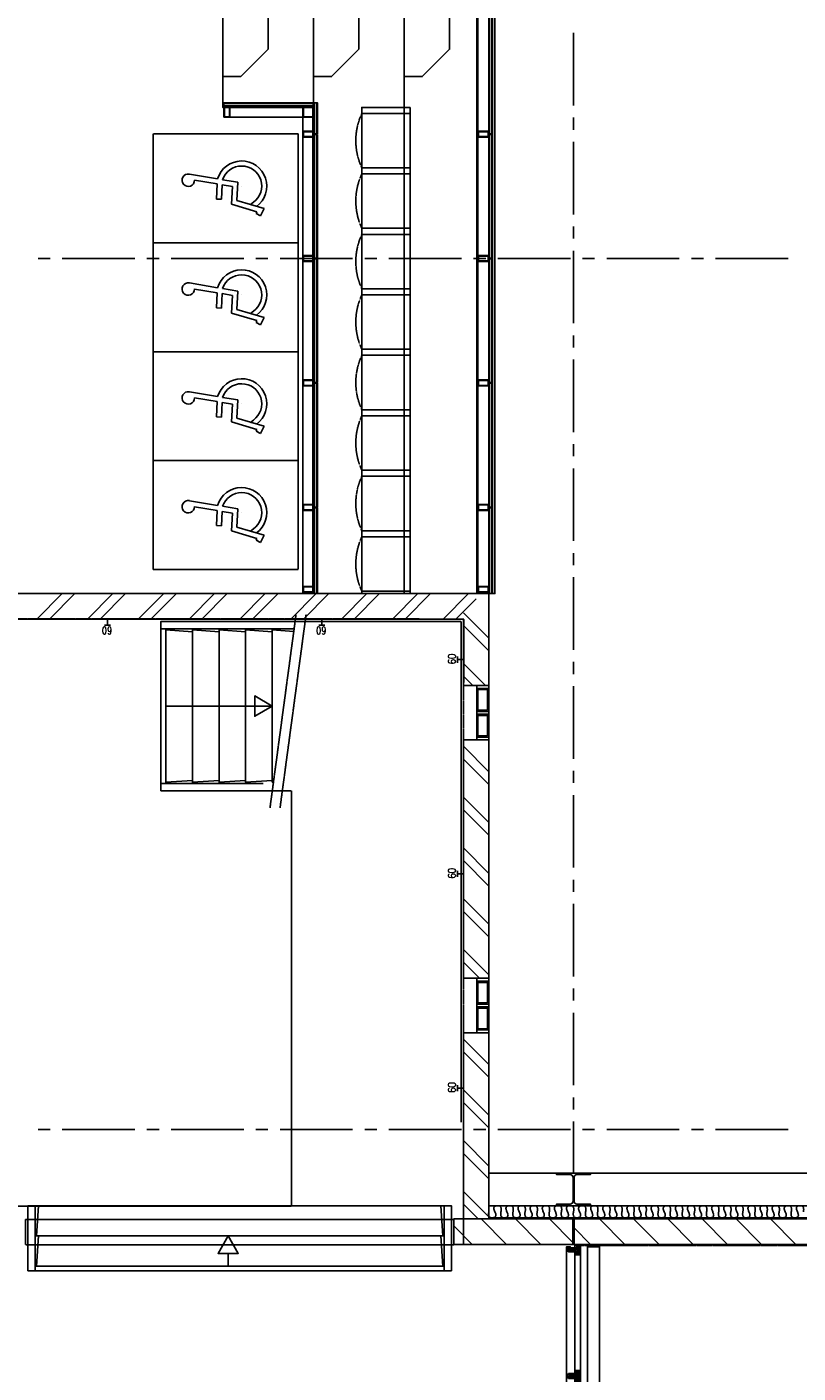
# Model space of a CAD drawing. Extents: x -66955 to 52345, y -20450 to 69550.
# Tile 44 of 132: x -53048 to -46674, y 10571 to 21700. Entities that reach past the tile are written whole.
import ezdxf
from ezdxf.enums import TextEntityAlignment as Align

# ---------------------------------------------------------------- set-up
doc = ezdxf.new("R2010")
doc.units = 0
doc.header["$MEASUREMENT"] = 0
doc.linetypes.add('DASHED', pattern=[0.75, 0.5, -0.25])
doc.linetypes.add('HIDDEN', pattern=[0.375, 0.25, -0.125])
for name, color, linetype in [('STRAMIEN--E7-', 7, 'CONTINUOUS'), ('VERD1$--32-', 7, 'CONTINUOUS'), ('VERD1$--33-', 7, 'CONTINUOUS'), ('VERD1$--E5-', 7, 'CONTINUOUS'), ('VERD1--21-', 7, 'CONTINUOUS'), ('VERD1--22-', 7, 'CONTINUOUS'), ('VERD1--23-', 7, 'CONTINUOUS'), ('VERD1--24-', 7, 'CONTINUOUS'), ('VERD1--28-', 7, 'CONTINUOUS'), ('VERD1--32-', 7, 'CONTINUOUS'), ('VERD1--34-', 7, 'CONTINUOUS'), ('VERD1--62-', 7, 'CONTINUOUS'), ('VERD1--81-', 7, 'CONTINUOUS'), ('VERD1--82-', 7, 'CONTINUOUS'), ('VERD1--E5-', 7, 'CONTINUOUS')]:
    doc.layers.add(name, color=color, linetype=linetype)
doc.styles.add('ROMANS', font='ROMANS', dxfattribs={"height": 0.2})
doc.styles.add('txt', font='TXT', dxfattribs={"height": 0.2})

# ---------------------------------------------------------------- blocks, each defined once
blk = doc.blocks.new('*O237')
at = {"layer": 'VERD1$--32-', "color": 7, "linetype": 'CONTINUOUS'}
for p, q in [((-27.85, 1068), (-57, 1038.85)), ((-41.99, 1068), (-57, 1052.99)), ((-56.14, 1068), (-57, 1067.14)), ((-57, 1054.72), (-28.28, 1026)), ((-57, 1040.58), (-48.42, 1032)), ((-57, 1032), (-57, -1032)), ((-56.14, 1068), (-14.14, 1026)), ((-22.71, 1059), (-49.71, 1032)), ((-41.99, 1068), (0.01, 1026)), ((-8.57, 1059), (-41, 1026.57)), ((-27.85, 1068), (-27, 1067.15)), ((5.57, 1059), (-27.43, 1026)), ((-18.85, 1059), (39.15, 1001)), ((19.72, 1059), (-13.28, 1026)), ((-4.71, 1059), (53.29, 1001)), ((42.86, 1068), (0.86, 1026)), ((9.43, 1059), (57, 1011.43)), ((57, 1068), (10, 1021)), ((57, 1053.86), (10, 1006.86)), ((10, 1016.01), (25.01, 1001)), ((10, 1001.86), (10.86, 1001)), ((57, 1039.72), (18.28, 1001)), ((23.57, 1059), (57, 1025.57)), ((28.72, 1068), (27, 1066.28)), ((28.72, 1068), (57, 1039.72)), ((57, 1025.57), (32.43, 1001)), ((42.86, 1068), (57, 1053.86)), ((57, 1011.43), (46.57, 1001)), ((10, -1001), (10, 1001)), ((57, 1001), (57, -1001)), ((-57, -3.44), (-33.56, 20)), ((-57, 10.71), (-53.71, 14)), ((-24.57, -20), (-57, 12.43)), ((-53.42, -14), (-19.42, 20)), ((-10.43, -20), (-44.43, 14)), ((-41, -15.72), (-5.28, 20)), ((3.72, -20), (-36.28, 20)), ((-31.14, -20), (8.86, 20)), ((42.86, -45), (-22.14, 20)), ((-16.99, -20), (48.01, 45)), ((57, -45), (-8, 20)), ((-2.85, -20), (57, 39.85)), ((57, -30.86), (6.14, 20)), ((10, 21.14), (33.86, 45)), ((10, 35.28), (19.72, 45)), ((57, -2.57), (10, 44.43)), ((57, -16.72), (10, 30.28)), ((10, -21.29), (57, 25.71)), ((10, -35.43), (57, 11.57)), ((57, 11.57), (23.57, 45)), ((57, 25.71), (37.71, 45)), ((57, 39.85), (51.85, 45)), ((-44.71, -14), (-57, -1.71)), ((-38.71, -20), (-41, -17.71)), ((28.72, -45), (10, -26.28)), ((14.57, -45), (10, -40.43)), ((14.57, -45), (57, -2.57)), ((28.72, -45), (57, -16.72)), ((42.86, -45), (57, -30.86)), ((-18.85, -1059), (39.15, -1001)), ((-4.71, -1059), (53.29, -1001)), ((10, -1016.01), (25.01, -1001)), ((10, -1001.86), (10.86, -1001)), ((57, -1039.72), (18.28, -1001)), ((57, -1025.57), (32.43, -1001)), ((57, -1011.43), (46.57, -1001)), ((-57, -1054.72), (-28.28, -1026)), ((-57, -1040.58), (-48.42, -1032)), ((-27.85, -1068), (-57, -1038.85)), ((-41.99, -1068), (-57, -1052.99)), ((-56.14, -1068), (-57, -1067.14)), ((-56.14, -1068), (-14.14, -1026)), ((-22.71, -1059), (-49.71, -1032)), ((-41.99, -1068), (0.01, -1026)), ((-8.57, -1059), (-41, -1026.57)), ((-27.85, -1068), (-27, -1067.15)), ((5.57, -1059), (-27.43, -1026)), ((19.72, -1059), (-13.28, -1026)), ((42.86, -1068), (0.86, -1026)), ((9.43, -1059), (57, -1011.43)), ((57, -1053.86), (10, -1006.86)), ((57, -1068), (10, -1021)), ((23.57, -1059), (57, -1025.57)), ((28.72, -1068), (27, -1066.28)), ((28.72, -1068), (57, -1039.72)), ((42.86, -1068), (57, -1053.86))]:
    blk.add_line(p, q, dxfattribs=at)
for points in [[(57, 1068), (57, 1001), (10, 1001), (10, 1026), (-41, 1026), (-41, 1032), (-57, 1032), (-57, 1068), (-27, 1068), (-27, 1059), (27, 1059), (27, 1068)], [(57, 1068), (57, 1001), (10, 1001), (10, 1026), (-41, 1026), (-41, 1032), (-57, 1032), (-57, 1068), (-27, 1068), (-27, 1059), (27, 1059), (27, 1068)], [(57, -45), (57, 45), (10, 45), (10, 20), (-41, 20), (-41, 14), (-57, 14), (-57, -14), (-41, -14), (-41, -20), (10, -20), (10, -45)], [(57, -1068), (57, -1001), (10, -1001), (10, -1026), (-41, -1026), (-41, -1032), (-57, -1032), (-57, -1068), (-27, -1068), (-27, -1059), (27, -1059), (27, -1068)], [(57, -1068), (57, -1001), (10, -1001), (10, -1026), (-41, -1026), (-41, -1032), (-57, -1032), (-57, -1068), (-27, -1068), (-27, -1059), (27, -1059), (27, -1068)]]:
    blk.add_lwpolyline(points, close=True, dxfattribs=at)
for p in [(57, 1068), (57, -45), (57, -1068)]:
    blk.add_point(p, dxfattribs=at)
at = {"layer": 'VERD1$--32-', "color": 7, "linetype": 'CONTINUOUS', "style": 'txt'}
for p in [(24.98, 1045), (24.98, -1035)]:
    blk.add_text('67x114', height=10, rotation=180, dxfattribs=at).set_placement(p)
blk = doc.blocks.new('BI$RF')
at = {"layer": 'VERD1$--32-', "color": 7, "linetype": 'CONTINUOUS'}
blk.add_blockref('*O237', (57, 1068), dxfattribs=at)
blk = doc.blocks.new('*O266')
at = {"layer": 'VERD1--24-', "color": 7, "linetype": 'CONTINUOUS'}
for points in [[(-787.5, 550.01), (-562.5, 325.01), (-562.5, -325.01), (-787.5, -550.01), (-937.5, -550), (-937.5, 550)], [(-37.5, 550.01), (187.5, 325.01), (187.5, -325.01), (-37.5, -550.01), (-187.5, -550), (-187.5, 550)], [(712.5, 550.01), (937.5, 325.01), (937.5, -325.01), (712.5, -550.01), (562.5, -550), (562.5, 550)]]:
    blk.add_lwpolyline(points, close=True, dxfattribs=at)
blk = doc.blocks.new('B28HE')
at = {"layer": 'VERD1--28-', "color": 5, "linetype": 'CONTINUOUS'}
for p, q in [((-4, -98), (-4, 98)), ((4, -98), (4, 98))]:
    blk.add_line(p, q, dxfattribs=at)
for points in [[(-28, 122), (-140, 122), (-140, 135), (140, 135), (140, 122), (28, 122)], [(-28, -122), (-140, -122), (-140, -135), (140, -135), (140, -122), (28, -122)]]:
    blk.add_lwpolyline(points, dxfattribs=at)
for centre, start, end in [((-28, 98), 0, 90), ((28, 98), 90, 180), ((-28, -98), 270, 360), ((28, -98), 180, 270)]:
    blk.add_arc(centre, 24, start, end, dxfattribs=at)
blk = doc.blocks.new('*O270')
at = {"layer": 'VERD1--24-', "color": 7, "linetype": 'CONTINUOUS'}
blk.add_line((0, -19.5), (0, -125), dxfattribs=at)
blk.add_lwpolyline([(0, 125), (83.42, -19.5), (-83.42, -19.5)], close=True, dxfattribs=at)
blk = doc.blocks.new('STOEL2')
at = {"layer": 'VERD1--82-', "color": 7, "linetype": 'HIDDEN'}
blk.add_lwpolyline([(0, 0), (0, 400), (-47.76, 419.56), (-97.2, 434.39), (-147.83, 444.36), (-199.2, 449.37), (-250.81, 449.37), (-302.18, 444.36), (-352.81, 434.39), (-402.24, 419.56), (-450, 400), (-450, 50), (-450, 0), (0, 0)], close=True, dxfattribs=at)
blk.add_lwpolyline([(-450, 0), (0, 0), (0, 400)], dxfattribs=at)
blk = doc.blocks.new('*O322')
at = {"layer": 'VERD1--62-', "color": 7, "linetype": 'CONTINUOUS'}
for p, q in [((-289, 118), (-57, 79)), ((-247, 68), (-61, 37)), ((-61, 37), (-66, -88)), ((-20, 30), (-24, -90)), ((-20, 30), (67, 15)), ((-16, 72), (111, 51)), ((67, 15), (58, -131)), ((111, 51), (102, -100)), ((142, 19), (142, 19)), ((-66, -88), (-24, -90)), ((102, -100), (329, -167)), ((58, -131), (268, -193)), ((240, -115), (215, -134)), ((268, -193), (261, -208)), ((261, -208), (298, -227)), ((329, -167), (298, -227))]:
    blk.add_line(p, q, dxfattribs=at)
at = {"layer": 'VERD1--62-', "color": 7, "linetype": 'CONTINUOUS', "extrusion": (0, 0, -1)}
for centre, radius, start, end in [((-142, 19), 208, 16.7668, 233.803), ((299, 68), 51.5, 179.0655, 99.513), ((-142, 19), 166, 18.5777, 233.8021)]:
    blk.add_arc(centre, radius, start, end, dxfattribs=at)
blk = doc.blocks.new('*O323')
at = {"layer": 'VERD1--62-', "color": 7, "linetype": 'CONTINUOUS'}
for p, q in [((-289, 118), (-57, 79)), ((-247, 68), (-61, 37)), ((-61, 37), (-66, -88)), ((-20, 30), (-24, -90)), ((-20, 30), (67, 15)), ((-16, 72), (111, 51)), ((67, 15), (58, -131)), ((111, 51), (102, -100)), ((142, 19), (142, 19)), ((-66, -88), (-24, -90)), ((102, -100), (329, -167)), ((58, -131), (268, -193)), ((240, -115), (215, -134)), ((268, -193), (261, -208)), ((261, -208), (298, -227)), ((329, -167), (298, -227))]:
    blk.add_line(p, q, dxfattribs=at)
at = {"layer": 'VERD1--62-', "color": 7, "linetype": 'CONTINUOUS', "extrusion": (0, 0, -1)}
for centre, radius, start, end in [((-142, 19), 208, 16.7668, 233.803), ((299, 68), 51.5, 179.0655, 99.513), ((-142, 19), 166, 18.5777, 233.8021)]:
    blk.add_arc(centre, radius, start, end, dxfattribs=at)
blk = doc.blocks.new('*O324')
at = {"layer": 'VERD1--62-', "color": 7, "linetype": 'CONTINUOUS'}
for p, q in [((-289, 118), (-57, 79)), ((-247, 68), (-61, 37)), ((-61, 37), (-66, -88)), ((-20, 30), (-24, -90)), ((-20, 30), (67, 15)), ((-16, 72), (111, 51)), ((67, 15), (58, -131)), ((111, 51), (102, -100)), ((142, 19), (142, 19)), ((-66, -88), (-24, -90)), ((102, -100), (329, -167)), ((58, -131), (268, -193)), ((240, -115), (215, -134)), ((268, -193), (261, -208)), ((261, -208), (298, -227)), ((329, -167), (298, -227))]:
    blk.add_line(p, q, dxfattribs=at)
at = {"layer": 'VERD1--62-', "color": 7, "linetype": 'CONTINUOUS', "extrusion": (0, 0, -1)}
for centre, radius, start, end in [((-142, 19), 208, 16.7668, 233.803), ((299, 68), 51.5, 179.0655, 99.513), ((-142, 19), 166, 18.5777, 233.8021)]:
    blk.add_arc(centre, radius, start, end, dxfattribs=at)
blk = doc.blocks.new('*O325')
at = {"layer": 'VERD1--62-', "color": 7, "linetype": 'CONTINUOUS'}
for p, q in [((-289, 118), (-57, 79)), ((-247, 68), (-61, 37)), ((-61, 37), (-66, -88)), ((-20, 30), (-24, -90)), ((-20, 30), (67, 15)), ((-16, 72), (111, 51)), ((67, 15), (58, -131)), ((111, 51), (102, -100)), ((142, 19), (142, 19)), ((-66, -88), (-24, -90)), ((102, -100), (329, -167)), ((58, -131), (268, -193)), ((240, -115), (215, -134)), ((268, -193), (261, -208)), ((261, -208), (298, -227)), ((329, -167), (298, -227))]:
    blk.add_line(p, q, dxfattribs=at)
at = {"layer": 'VERD1--62-', "color": 7, "linetype": 'CONTINUOUS', "extrusion": (0, 0, -1)}
for centre, radius, start, end in [((-142, 19), 208, 16.7668, 233.803), ((299, 68), 51.5, 179.0655, 99.513), ((-142, 19), 166, 18.5777, 233.8021)]:
    blk.add_arc(centre, radius, start, end, dxfattribs=at)
blk = doc.blocks.new('*O340')
at = {"layer": 'VERD1--32-', "color": 7, "linetype": 'CONTINUOUS'}
for points in [[(50, -225), (50, 225), (-50, 225), (-50, -225)], [(50, 11), (50, 201), (-50, 201), (-50, 11)], [(40, 21), (40, 191), (-40, 191), (-40, 21)], [(50, -202), (50, -12), (-50, -12), (-50, -202)], [(40, -192), (40, -22), (-40, -22), (-40, -192)]]:
    blk.add_lwpolyline(points, close=True, dxfattribs=at)
blk = doc.blocks.new('*O341')
at = {"layer": 'VERD1--32-', "color": 7, "linetype": 'CONTINUOUS'}
for points in [[(50, -225), (50, 225), (-50, 225), (-50, -225)], [(50, 11), (50, 201), (-50, 201), (-50, 11)], [(40, 21), (40, 191), (-40, 191), (-40, 21)], [(50, -202), (50, -12), (-50, -12), (-50, -202)], [(40, -192), (40, -22), (-40, -22), (-40, -192)]]:
    blk.add_lwpolyline(points, close=True, dxfattribs=at)
blk = doc.blocks.new('*O536')
at = {"layer": 'VERD1--34-', "color": 7, "linetype": 'CONTINUOUS'}
for points in [[(-45, 25), (-45, -25), (45, -25), (45, 25)], [(-40, 20), (-40, -20), (40, -20), (40, 20)]]:
    blk.add_lwpolyline(points, close=True, dxfattribs=at)
blk = doc.blocks.new('*O537')
at = {"layer": 'VERD1--34-', "color": 7, "linetype": 'CONTINUOUS'}
for points in [[(-45, 25), (-45, -25), (45, -25), (45, 25)], [(-40, 20), (-40, -20), (40, -20), (40, 20)]]:
    blk.add_lwpolyline(points, close=True, dxfattribs=at)
blk = doc.blocks.new('*O535')
at = {"layer": 'VERD1--34-', "color": 7, "linetype": 'CONTINUOUS'}
for points in [[(30, -511.28), (30, 511.29), (60, 511.29), (60, -511.28)], [(33, -511.28), (33, 511.29), (57, 511.29), (57, -511.28)], [(35, -511.28), (35, 511.29), (55, 511.29), (55, -511.28)]]:
    blk.add_lwpolyline(points, close=True, dxfattribs=at)
for name, p in [('*O536', (-15, 514.29)), ('*O537', (-15, -514.28))]:
    blk.add_blockref(name, p, dxfattribs=at)
blk = doc.blocks.new('*O539')
at = {"layer": 'VERD1--34-', "color": 7, "linetype": 'CONTINUOUS'}
for points in [[(-45, 25), (-45, -25), (45, -25), (45, 25)], [(-40, 20), (-40, -20), (40, -20), (40, 20)]]:
    blk.add_lwpolyline(points, close=True, dxfattribs=at)
blk = doc.blocks.new('*O540')
at = {"layer": 'VERD1--34-', "color": 7, "linetype": 'CONTINUOUS'}
for points in [[(-45, 25), (-45, -25), (45, -25), (45, 25)], [(-40, 20), (-40, -20), (40, -20), (40, 20)]]:
    blk.add_lwpolyline(points, close=True, dxfattribs=at)
blk = doc.blocks.new('*O538')
at = {"layer": 'VERD1--34-', "color": 7, "linetype": 'CONTINUOUS'}
for points in [[(30, -511.28), (30, 511.29), (60, 511.29), (60, -511.28)], [(33, -511.28), (33, 511.29), (57, 511.29), (57, -511.28)], [(35, -511.28), (35, 511.29), (55, 511.29), (55, -511.28)]]:
    blk.add_lwpolyline(points, close=True, dxfattribs=at)
for name, p in [('*O539', (-15, 514.29)), ('*O540', (-15, -514.28))]:
    blk.add_blockref(name, p, dxfattribs=at)
blk = doc.blocks.new('*O542')
at = {"layer": 'VERD1--34-', "color": 7, "linetype": 'CONTINUOUS'}
for points in [[(-45, 25), (-45, -25), (45, -25), (45, 25)], [(-40, 20), (-40, -20), (40, -20), (40, 20)]]:
    blk.add_lwpolyline(points, close=True, dxfattribs=at)
blk = doc.blocks.new('*O543')
at = {"layer": 'VERD1--34-', "color": 7, "linetype": 'CONTINUOUS'}
for points in [[(-45, 25), (-45, -25), (45, -25), (45, 25)], [(-40, 20), (-40, -20), (40, -20), (40, 20)]]:
    blk.add_lwpolyline(points, close=True, dxfattribs=at)
blk = doc.blocks.new('*O541')
at = {"layer": 'VERD1--34-', "color": 7, "linetype": 'CONTINUOUS'}
for points in [[(30, -511.28), (30, 511.29), (60, 511.29), (60, -511.28)], [(33, -511.28), (33, 511.29), (57, 511.29), (57, -511.28)], [(35, -511.28), (35, 511.29), (55, 511.29), (55, -511.28)]]:
    blk.add_lwpolyline(points, close=True, dxfattribs=at)
for name, p in [('*O542', (-15, 514.29)), ('*O543', (-15, -514.28))]:
    blk.add_blockref(name, p, dxfattribs=at)
blk = doc.blocks.new('*O545')
at = {"layer": 'VERD1--34-', "color": 7, "linetype": 'CONTINUOUS'}
for points in [[(-45, 25), (-45, -25), (45, -25), (45, 25)], [(-40, 20), (-40, -20), (40, -20), (40, 20)]]:
    blk.add_lwpolyline(points, close=True, dxfattribs=at)
blk = doc.blocks.new('*O546')
at = {"layer": 'VERD1--34-', "color": 7, "linetype": 'CONTINUOUS'}
for points in [[(-45, 25), (-45, -25), (45, -25), (45, 25)], [(-40, 20), (-40, -20), (40, -20), (40, 20)]]:
    blk.add_lwpolyline(points, close=True, dxfattribs=at)
blk = doc.blocks.new('*O544')
at = {"layer": 'VERD1--34-', "color": 7, "linetype": 'CONTINUOUS'}
for points in [[(30, -511.28), (30, 511.29), (60, 511.29), (60, -511.28)], [(33, -511.28), (33, 511.29), (57, 511.29), (57, -511.28)], [(35, -511.28), (35, 511.29), (55, 511.29), (55, -511.28)]]:
    blk.add_lwpolyline(points, close=True, dxfattribs=at)
for name, p in [('*O545', (-15, 514.29)), ('*O546', (-15, -514.28))]:
    blk.add_blockref(name, p, dxfattribs=at)
blk = doc.blocks.new('*O548')
at = {"layer": 'VERD1--34-', "color": 7, "linetype": 'CONTINUOUS'}
for points in [[(-45, 25), (-45, -25), (45, -25), (45, 25)], [(-40, 20), (-40, -20), (40, -20), (40, 20)]]:
    blk.add_lwpolyline(points, close=True, dxfattribs=at)
blk = doc.blocks.new('*O549')
at = {"layer": 'VERD1--34-', "color": 7, "linetype": 'CONTINUOUS'}
for points in [[(-45, 25), (-45, -25), (45, -25), (45, 25)], [(-40, 20), (-40, -20), (40, -20), (40, 20)]]:
    blk.add_lwpolyline(points, close=True, dxfattribs=at)
blk = doc.blocks.new('*O547')
at = {"layer": 'VERD1--34-', "color": 7, "linetype": 'CONTINUOUS'}
for points in [[(30, -549.28), (30, 160.58), (60, 160.58), (60, -549.28)], [(33, -549.28), (33, 160.58), (57, 160.58), (57, -549.28)], [(35, -549.28), (35, 160.58), (55, 160.58), (55, -549.28)]]:
    blk.add_lwpolyline(points, close=True, dxfattribs=at)
for name, p in [('*O548', (-15, 163.58)), ('*O549', (-15, -514.28))]:
    blk.add_blockref(name, p, dxfattribs=at)
blk = doc.blocks.new('*O592')
at = {"layer": 'VERD1--34-', "color": 7, "linetype": 'CONTINUOUS'}
for points in [[(-45, 25), (-45, -25), (45, -25), (45, 25)], [(-40, 20), (-40, -20), (40, -20), (40, 20)]]:
    blk.add_lwpolyline(points, close=True, dxfattribs=at)
blk = doc.blocks.new('*O593')
at = {"layer": 'VERD1--34-', "color": 7, "linetype": 'CONTINUOUS'}
for points in [[(-45, 25), (-45, -25), (45, -25), (45, 25)], [(-40, 20), (-40, -20), (40, -20), (40, 20)]]:
    blk.add_lwpolyline(points, close=True, dxfattribs=at)
blk = doc.blocks.new('*O591')
at = {"layer": 'VERD1--34-', "color": 7, "linetype": 'CONTINUOUS'}
for points in [[(30, -511.28), (30, 511.29), (60, 511.29), (60, -511.28)], [(33, -511.28), (33, 511.29), (57, 511.29), (57, -511.28)], [(35, -511.28), (35, 511.29), (55, 511.29), (55, -511.28)]]:
    blk.add_lwpolyline(points, close=True, dxfattribs=at)
for name, p in [('*O592', (-15, 514.29)), ('*O593', (-15, -514.28))]:
    blk.add_blockref(name, p, dxfattribs=at)
blk = doc.blocks.new('*O595')
at = {"layer": 'VERD1--34-', "color": 7, "linetype": 'CONTINUOUS'}
for points in [[(-45, 25), (-45, -25), (45, -25), (45, 25)], [(-40, 20), (-40, -20), (40, -20), (40, 20)]]:
    blk.add_lwpolyline(points, close=True, dxfattribs=at)
blk = doc.blocks.new('*O596')
at = {"layer": 'VERD1--34-', "color": 7, "linetype": 'CONTINUOUS'}
for points in [[(-45, 25), (-45, -25), (45, -25), (45, 25)], [(-40, 20), (-40, -20), (40, -20), (40, 20)]]:
    blk.add_lwpolyline(points, close=True, dxfattribs=at)
blk = doc.blocks.new('*O594')
at = {"layer": 'VERD1--34-', "color": 7, "linetype": 'CONTINUOUS'}
for points in [[(30, -549.28), (30, 160.58), (60, 160.58), (60, -549.28)], [(33, -549.28), (33, 160.58), (57, 160.58), (57, -549.28)], [(35, -549.28), (35, 160.58), (55, 160.58), (55, -549.28)]]:
    blk.add_lwpolyline(points, close=True, dxfattribs=at)
for name, p in [('*O595', (-15, 163.58)), ('*O596', (-15, -514.28))]:
    blk.add_blockref(name, p, dxfattribs=at)
blk = doc.blocks.new('*O598')
at = {"layer": 'VERD1--34-', "color": 7, "linetype": 'CONTINUOUS'}
for points in [[(-45, 25), (-45, -25), (45, -25), (45, 25)], [(-40, 20), (-40, -20), (40, -20), (40, 20)]]:
    blk.add_lwpolyline(points, close=True, dxfattribs=at)
blk = doc.blocks.new('*O599')
at = {"layer": 'VERD1--34-', "color": 7, "linetype": 'CONTINUOUS'}
for points in [[(-45, 25), (-45, -25), (45, -25), (45, 25)], [(-40, 20), (-40, -20), (40, -20), (40, 20)]]:
    blk.add_lwpolyline(points, close=True, dxfattribs=at)
blk = doc.blocks.new('*O597')
at = {"layer": 'VERD1--34-', "color": 7, "linetype": 'CONTINUOUS'}
for points in [[(30, -511.28), (30, 511.29), (60, 511.29), (60, -511.28)], [(33, -511.28), (33, 511.29), (57, 511.29), (57, -511.28)], [(35, -511.28), (35, 511.29), (55, 511.29), (55, -511.28)]]:
    blk.add_lwpolyline(points, close=True, dxfattribs=at)
for name, p in [('*O598', (-15, 514.29)), ('*O599', (-15, -514.28))]:
    blk.add_blockref(name, p, dxfattribs=at)
blk = doc.blocks.new('*O601')
at = {"layer": 'VERD1--34-', "color": 7, "linetype": 'CONTINUOUS'}
for points in [[(-45, 25), (-45, -25), (45, -25), (45, 25)], [(-40, 20), (-40, -20), (40, -20), (40, 20)]]:
    blk.add_lwpolyline(points, close=True, dxfattribs=at)
blk = doc.blocks.new('*O602')
at = {"layer": 'VERD1--34-', "color": 7, "linetype": 'CONTINUOUS'}
for points in [[(-45, 25), (-45, -25), (45, -25), (45, 25)], [(-40, 20), (-40, -20), (40, -20), (40, 20)]]:
    blk.add_lwpolyline(points, close=True, dxfattribs=at)
blk = doc.blocks.new('*O600')
at = {"layer": 'VERD1--34-', "color": 7, "linetype": 'CONTINUOUS'}
for points in [[(30, -511.28), (30, 511.29), (60, 511.29), (60, -511.28)], [(33, -511.28), (33, 511.29), (57, 511.29), (57, -511.28)], [(35, -511.28), (35, 511.29), (55, 511.29), (55, -511.28)]]:
    blk.add_lwpolyline(points, close=True, dxfattribs=at)
for name, p in [('*O601', (-15, 514.29)), ('*O602', (-15, -514.28))]:
    blk.add_blockref(name, p, dxfattribs=at)
blk = doc.blocks.new('*O604')
at = {"layer": 'VERD1--34-', "color": 7, "linetype": 'CONTINUOUS'}
for points in [[(-25, -45), (25, -45), (25, 45), (-25, 45)], [(-20, -40), (20, -40), (20, 40), (-20, 40)]]:
    blk.add_lwpolyline(points, close=True, dxfattribs=at)
blk = doc.blocks.new('*O603')
at = {"layer": 'VERD1--34-', "color": 7, "linetype": 'CONTINUOUS'}
for points in [[(235.72, 30), (-501.28, 30), (-501.28, 60), (235.72, 60)], [(235.72, 33), (-501.28, 33), (-501.28, 57), (235.72, 57)], [(235.72, 35), (-501.28, 35), (-501.28, 55), (235.72, 55)]]:
    blk.add_lwpolyline(points, close=True, dxfattribs=at)
blk.add_blockref('*O604', (-476.28, -15), dxfattribs=at)
blk = doc.blocks.new('*O606')
at = {"layer": 'VERD1--34-', "color": 7, "linetype": 'CONTINUOUS'}
for points in [[(-45, 25), (-45, -65), (45, -65), (45, 25)], [(-40, 20), (-40, -60), (40, -60), (40, 20)]]:
    blk.add_lwpolyline(points, close=True, dxfattribs=at)
blk = doc.blocks.new('*O607')
at = {"layer": 'VERD1--34-', "color": 7, "linetype": 'CONTINUOUS'}
for points in [[(-45, 25), (-45, -25), (45, -25), (45, 25)], [(-40, 20), (-40, -20), (40, -20), (40, 20)]]:
    blk.add_lwpolyline(points, close=True, dxfattribs=at)
blk = doc.blocks.new('*O605')
at = {"layer": 'VERD1--34-', "color": 7, "linetype": 'CONTINUOUS'}
for points in [[(30, 18.29), (30, 274.67), (60, 274.67), (60, 18.29)], [(33, 18.29), (33, 274.67), (57, 274.67), (57, 18.29)], [(35, 18.29), (35, 274.67), (55, 274.67), (55, 18.29)]]:
    blk.add_lwpolyline(points, close=True, dxfattribs=at)
for name, p in [('*O606', (-15, 219.67)), ('*O607', (-15, 15.29))]:
    blk.add_blockref(name, p, dxfattribs=at)

msp = doc.modelspace()

# ---------------------------------------------------------------- linework, layer by layer
at = {"layer": 'STRAMIEN--E7-', "color": 6, "linetype": 'CONTINUOUS'}
for p, q in [((-48530, 21650), (-48530, 21350)), ((-48530, 21350), (-48530, 21050)), ((-48530, 20950), (-48530, 20850)), ((-48530, 20750), (-48530, 20450)), ((-48530, 20450), (-48530, 20150)), ((-48530, 20050), (-48530, 19950)), ((-48530, 19850), (-48530, 19550)), ((-52856, 19785), (-52956, 19785)), ((-52456, 19785), (-52756, 19785)), ((-52156, 19785), (-52456, 19785)), ((-51956, 19785), (-52056, 19785)), ((-51556, 19785), (-51856, 19785)), ((-51256, 19785), (-51556, 19785)), ((-51056, 19785), (-51156, 19785)), ((-50656, 19785), (-50956, 19785)), ((-50356, 19785), (-50656, 19785)), ((-50156, 19785), (-50256, 19785)), ((-49756, 19785), (-50056, 19785)), ((-49456, 19785), (-49756, 19785)), ((-49256, 19785), (-49356, 19785)), ((-48856, 19785), (-49156, 19785)), ((-48556, 19785), (-48856, 19785)), ((-48356, 19785), (-48456, 19785)), ((-47956, 19785), (-48256, 19785)), ((-47656, 19785), (-47956, 19785)), ((-47456, 19785), (-47556, 19785)), ((-47056, 19785), (-47356, 19785)), ((-46756, 19785), (-47056, 19785)), ((-48530, 19550), (-48530, 19250)), ((-48530, 19150), (-48530, 19050)), ((-48530, 18950), (-48530, 18650)), ((-48530, 18650), (-48530, 18350)), ((-48530, 18250), (-48530, 18150)), ((-48530, 18050), (-48530, 17750)), ((-48530, 17750), (-48530, 17450)), ((-48530, 17350), (-48530, 17250)), ((-48530, 17150), (-48530, 16850)), ((-48530, 16850), (-48530, 16550)), ((-48530, 16450), (-48530, 16350)), ((-48530, 16250), (-48530, 15950)), ((-48530, 15950), (-48530, 15650)), ((-48530, 15550), (-48530, 15450)), ((-48530, 15350), (-48530, 15050)), ((-48530, 15050), (-48530, 14750)), ((-48530, 14650), (-48530, 14550)), ((-48530, 14450), (-48530, 14150)), ((-48530, 14150), (-48530, 13850)), ((-48530, 13750), (-48530, 13650)), ((-48530, 13550), (-48530, 13250)), ((-48530, 13250), (-48530, 12950)), ((-48530, 12850), (-48530, 12750)), ((-52856, 12585), (-52956, 12585)), ((-52456, 12585), (-52756, 12585)), ((-52156, 12585), (-52456, 12585)), ((-51956, 12585), (-52056, 12585)), ((-51556, 12585), (-51856, 12585)), ((-51256, 12585), (-51556, 12585)), ((-51056, 12585), (-51156, 12585)), ((-50656, 12585), (-50956, 12585)), ((-50356, 12585), (-50656, 12585)), ((-50156, 12585), (-50256, 12585)), ((-49756, 12585), (-50056, 12585)), ((-49456, 12585), (-49756, 12585)), ((-49256, 12585), (-49356, 12585)), ((-48856, 12585), (-49156, 12585)), ((-48556, 12585), (-48856, 12585)), ((-48530, 12650), (-48530, 12350)), ((-48356, 12585), (-48456, 12585)), ((-47956, 12585), (-48256, 12585)), ((-47656, 12585), (-47956, 12585)), ((-47456, 12585), (-47556, 12585)), ((-47056, 12585), (-47356, 12585)), ((-46756, 12585), (-47056, 12585)), ((-48530, 12350), (-48530, 12225))]:
    msp.add_line(p, q, dxfattribs=at)
at = {"layer": 'VERD1$--33-', "color": 172, "linetype": 'CONTINUOUS'}
msp.add_lwpolyline([(-48315, 9474), (-48315, 11615), (-48415, 11615), (-48415, 9474)], close=True, dxfattribs=at)
at = {"layer": 'VERD1$--E5-', "color": 1, "linetype": 'DASHED'}
msp.add_lwpolyline([(-53310, 7515), (-48520, 7515), (-48520, 11625.9), (-26940, 11625.9), (-26940, 7515), (-8915, 7515), (-8915, 4505), (-1620, 4505), (-1620, 7765), (-540, 7765), (-540, 3325), (-1740, 3325), (-1740, 2205), (-540, 2205), (-540, 450)], dxfattribs=at)
at = {"layer": 'VERD1--21-', "color": 7, "linetype": 'CONTINUOUS'}
for p, q in [((-53860, 17015), (-49230, 17015)), ((-52967.5, 16805), (-52757.5, 17015)), ((-52862.5, 16805), (-52652.5, 17015)), ((-52547.5, 16805), (-52337.5, 17015)), ((-52442.5, 16805), (-52232.5, 17015)), ((-52127.5, 16805), (-51917.5, 17015)), ((-52022.5, 16805), (-51812.5, 17015)), ((-51707.5, 16805), (-51497.5, 17015)), ((-51602.5, 16805), (-51392.5, 17015)), ((-51287.5, 16805), (-51077.5, 17015)), ((-51182.5, 16805), (-50972.5, 17015)), ((-50867.5, 16805), (-50657.5, 17015)), ((-50762.5, 16805), (-50552.5, 17015)), ((-50447.5, 16805), (-50237.5, 17015)), ((-50342.5, 16805), (-50132.5, 17015)), ((-50027.5, 16805), (-49817.5, 17015)), ((-49922.5, 16805), (-49712.5, 17015)), ((-49607.5, 16805), (-49397.5, 17015)), ((-49502.5, 16805), (-49334.5, 16973)), ((-49230, 17015), (-49230, 16255)), ((-53860, 16805), (-49440, 16805)), ((-49440, 16857.5), (-49230, 16647.5)), ((-49440, 16805), (-49440, 16255)), ((-49440, 16752.5), (-49230, 16542.5)), ((-49440, 16437.5), (-49257.3, 16254.8)), ((-49440, 16332.5), (-49362.3, 16254.8)), ((-49440, 15805), (-49440, 13835)), ((-49230, 15805), (-49230, 13835)), ((-49440, 15752.5), (-49230, 15542.5)), ((-49440, 15647.5), (-49230, 15437.5)), ((-49440, 15332.5), (-49230, 15122.5)), ((-49440, 15227.5), (-49230, 15017.5)), ((-49440, 14912.5), (-49230, 14702.5)), ((-49440, 14807.5), (-49230, 14597.5)), ((-49440, 14492.5), (-49230, 14282.5)), ((-49440, 14387.5), (-49230, 14177.5)), ((-49440, 14072.5), (-49230, 13862.5)), ((-49440, 13967.5), (-49307.7, 13835.2)), ((-49440, 13385), (-49440, 11845)), ((-49230, 13385), (-49230, 11845)), ((-49440, 13332.5), (-49230, 13122.5)), ((-49440, 13227.5), (-49230, 13017.5)), ((-49440, 12912.5), (-49230, 12702.5)), ((-49440, 12807.5), (-49230, 12597.5)), ((-49440, 12492.5), (-49230, 12282.5)), ((-49440, 12387.5), (-49230, 12177.5)), ((-49440, 12072.5), (-49230, 11862.5)), ((-49440, 11967.5), (-49318.2, 11845.7)), ((-49230, 11955), (-130, 11955)), ((-49230, 11855), (-49230, 11955)), ((-49440, 11845), (-49230, 11845)), ((-49293.84, 11845), (-49083.84, 11635)), ((-49230, 11855), (-130, 11855)), ((-49011, 11845), (-48801, 11635)), ((-48728.16, 11845), (-48535, 11651.84)), ((-48316.38, 11845), (-48106.38, 11635)), ((-48033.54, 11845), (-47823.54, 11635)), ((-47750.7, 11845), (-47540.7, 11635)), ((-47467.85, 11845), (-47257.85, 11635)), ((-47185.01, 11845), (-46975.01, 11635)), ((-46902.17, 11845), (-46692.17, 11635)), ((-49520, 11788.31), (-49366.69, 11635)), ((-48525, 11770.77), (-48389.23, 11635))]:
    msp.add_line(p, q, dxfattribs=at)
msp.add_lwpolyline([(-530, 69050), (-530, 12225), (-49230, 12225)], dxfattribs=at)
at = {"layer": 'VERD1--21-', "color": 7, "linetype": 'HIDDEN'}
msp.add_lwpolyline([(-53060, 11630), (-53060, 11840), (-49520, 11840), (-49520, 11630)], close=True, dxfattribs=at)
at = {"layer": 'VERD1--21-', "color": 7, "linetype": 'CONTINUOUS'}
for points in [[(-48535, 11795), (-48535, 11795), (-48535, 11845), (-49520, 11845), (-49520, 11795), (-49520, 11795), (-49520, 11635), (-48535, 11635)], [(-41335, 11795), (-41335, 11795), (-41335, 11845), (-48525, 11845), (-48525, 11795), (-48525, 11795), (-48525, 11635), (-41335, 11635)]]:
    msp.add_lwpolyline(points, close=True, dxfattribs=at)
for points in [[(-49230, 11905), (-49240, 11855), (-49155, 11855), (-49205, 11955), (-49120, 11955), (-49130, 11905)], [(-49130, 11905), (-49140, 11855), (-49055, 11855), (-49105, 11955), (-49020, 11955), (-49030, 11905)], [(-49030, 11905), (-49040, 11855), (-48955, 11855), (-49005, 11955), (-48920, 11955), (-48930, 11905)], [(-48930, 11905), (-48940, 11855), (-48855, 11855), (-48905, 11955), (-48820, 11955), (-48830, 11905)], [(-48830, 11905), (-48840, 11855), (-48755, 11855), (-48805, 11955), (-48720, 11955), (-48730, 11905)], [(-48730, 11905), (-48740, 11855), (-48655, 11855), (-48705, 11955), (-48620, 11955), (-48630, 11905)], [(-48630, 11905), (-48640, 11855), (-48555, 11855), (-48605, 11955), (-48520, 11955), (-48530, 11905)], [(-48530, 11905), (-48540, 11855), (-48455, 11855), (-48505, 11955), (-48420, 11955), (-48430, 11905)], [(-48430, 11905), (-48440, 11855), (-48355, 11855), (-48405, 11955), (-48320, 11955), (-48330, 11905)], [(-48330, 11905), (-48340, 11855), (-48255, 11855), (-48305, 11955), (-48220, 11955), (-48230, 11905)], [(-48230, 11905), (-48240, 11855), (-48155, 11855), (-48205, 11955), (-48120, 11955), (-48130, 11905)], [(-48130, 11905), (-48140, 11855), (-48055, 11855), (-48105, 11955), (-48020, 11955), (-48030, 11905)], [(-48030, 11905), (-48040, 11855), (-47955, 11855), (-48005, 11955), (-47920, 11955), (-47930, 11905)], [(-47930, 11905), (-47940, 11855), (-47855, 11855), (-47905, 11955), (-47820, 11955), (-47830, 11905)], [(-47830, 11905), (-47840, 11855), (-47755, 11855), (-47805, 11955), (-47720, 11955), (-47730, 11905)], [(-47730, 11905), (-47740, 11855), (-47655, 11855), (-47705, 11955), (-47620, 11955), (-47630, 11905)], [(-47630, 11905), (-47640, 11855), (-47555, 11855), (-47605, 11955), (-47520, 11955), (-47530, 11905)], [(-47530, 11905), (-47540, 11855), (-47455, 11855), (-47505, 11955), (-47420, 11955), (-47430, 11905)], [(-47430, 11905), (-47440, 11855), (-47355, 11855), (-47405, 11955), (-47320, 11955), (-47330, 11905)], [(-47330, 11905), (-47340, 11855), (-47255, 11855), (-47305, 11955), (-47220, 11955), (-47230, 11905)], [(-47230, 11905), (-47240, 11855), (-47155, 11855), (-47205, 11955), (-47120, 11955), (-47130, 11905)], [(-47130, 11905), (-47140, 11855), (-47055, 11855), (-47105, 11955), (-47020, 11955), (-47030, 11905)], [(-47030, 11905), (-47040, 11855), (-46955, 11855), (-47005, 11955), (-46920, 11955), (-46930, 11905)], [(-46930, 11905), (-46940, 11855), (-46855, 11855), (-46905, 11955), (-46820, 11955), (-46830, 11905)], [(-46830, 11905), (-46840, 11855), (-46755, 11855), (-46805, 11955), (-46720, 11955), (-46730, 11905)], [(-46730, 11905), (-46740, 11855), (-46655, 11855), (-46705, 11955), (-46620, 11955), (-46630, 11905)]]:
    msp.add_open_spline(points, degree=2, knots=[0, 0, 0, 0.20716359, 0.5, 0.79283641, 1, 1, 1], dxfattribs=at)
at = {"layer": 'VERD1--22-', "color": 7, "linetype": 'HIDDEN'}
msp.add_line((-49330, 27400), (-49330, 17015), dxfattribs=at)
at = {"layer": 'VERD1--22-', "color": 7, "linetype": 'CONTINUOUS'}
for p, q in [((-49440, 16255), (-49230, 16255)), ((-49440, 15805), (-49230, 15805)), ((-49440, 13835), (-49230, 13835)), ((-49440, 13385), (-49230, 13385))]:
    msp.add_line(p, q, dxfattribs=at)
at = {"layer": 'VERD1--22-', "color": 7, "linetype": 'HIDDEN'}
msp.add_lwpolyline([(-53210, 11950), (-50860, 11950), (-50860, 15384.98), (-51280.04, 15384.98)], dxfattribs=at)
at = {"layer": 'VERD1--23-', "color": 7, "linetype": 'CONTINUOUS'}
for points in [[(-50680, 69050), (-50680, 21035), (-51430, 21035), (-51430, 69050)], [(-49930, 69050), (-49930, 17015), (-50680, 17015), (-50680, 69050)], [(-49180, 69050), (-49180, 17015), (-49930, 17015), (-49930, 69050)]]:
    msp.add_lwpolyline(points, dxfattribs=at)
at = {"layer": 'VERD1--23-', "color": 7, "linetype": 'HIDDEN'}
msp.add_lwpolyline([(-50685, 17015), (-50685, 21035), (-51420, 21035)], dxfattribs=at)
at = {"layer": 'VERD1--24-', "color": 7, "linetype": 'HIDDEN'}
for p, q in [((-50824.01, 16839), (-51039.01, 15243)), ((-50741.01, 16839), (-50956.01, 15243)), ((-50830, 16785), (-49460, 16785)), ((-49460, 16785), (-49460, 12645))]:
    msp.add_line(p, q, dxfattribs=at)
at = {"layer": 'VERD1--24-', "color": 7, "linetype": 'CONTINUOUS'}
for p, q in [((-50841.01, 16702.79), (-51020.05, 16715)), ((-51020.05, 16715), (-51020.05, 15455.34)), ((-51023.05, 16085.18), (-51900.04, 16085.18)), ((-51020.05, 15455.34), (-51006.02, 15456.3))]:
    msp.add_line(p, q, dxfattribs=at)
for points in [[(-50830, 16785), (-51940.04, 16785), (-51940.04, 16725.01), (-50839, 16725.03)], [(-51094.04, 15444.98), (-51940.04, 15444.98), (-51940.04, 15384.98), (-51084.04, 15385)]]:
    msp.add_lwpolyline(points, dxfattribs=at)
for points in [[(-51900.04, 16725.01), (-51940.04, 16725.01), (-51940.04, 15444.98), (-51900.04, 15444.98)], [(-51680.04, 15470.36), (-51680.04, 16700), (-51900.04, 16715), (-51900.04, 15455.34)], [(-51460.04, 15470.36), (-51460.04, 16700), (-51680.04, 16715), (-51680.04, 15455.34)], [(-51240.05, 15470.36), (-51240.05, 16700), (-51460.05, 16715), (-51460.05, 15455.34)], [(-51020.05, 15470.36), (-51020.05, 16700), (-51240.05, 16715), (-51240.05, 15455.34)], [(-51020.05, 16085.18), (-51164.55, 16168.6), (-51164.55, 16001.76)], [(-53040, 11415), (-52980.02, 11415), (-52980.02, 11955), (-53040, 11955)], [(-49599.98, 11955), (-49599.98, 11705), (-52980.02, 11705), (-52980.02, 11955)], [(-49627.05, 11955), (-52952.97, 11955), (-52970.02, 11705), (-49609.98, 11705)], [(-49540, 11415), (-49599.98, 11415), (-49599.98, 11955), (-49540, 11955)], [(-49599.98, 11705), (-49599.98, 11455), (-52980.02, 11455), (-52980.02, 11705)], [(-49627.05, 11705), (-52952.97, 11705), (-52970.02, 11455), (-49609.98, 11455)], [(-52980.02, 11415), (-49599.98, 11415), (-49599.98, 11455), (-52980.02, 11455)]]:
    msp.add_lwpolyline(points, close=True, dxfattribs=at)
at = {"layer": 'VERD1--34-', "color": 7, "linetype": 'HIDDEN'}
for points in [[(-48620, 69050), (-48620, 57065), (-49320, 57065), (-49320, 17015)], [(-48530, 69050), (-48530, 57015), (-49230, 57015), (-49230, 17015)], [(-48500, 69050), (-48500, 56985), (-49200, 56985), (-49200, 17015)]]:
    msp.add_lwpolyline(points, dxfattribs=at)
at = {"layer": 'VERD1--34-', "color": 7, "linetype": 'CONTINUOUS'}
for points in [[(-49230, 27350), (-49320, 27350), (-49320, 17025), (-49230, 17025)], [(-51370, 21043), (-50767, 21043), (-50767, 20953), (-51370, 20953)], [(-50677, 20953), (-50767, 20953), (-50767, 20838.62), (-50677, 20838.62)], [(-50677, 20788.62), (-50767, 20788.62), (-50767, 19810.05), (-50677, 19810.05)], [(-50677, 19760.05), (-50767, 19760.05), (-50767, 18781.48), (-50677, 18781.48)], [(-50677, 18731.48), (-50767, 18731.48), (-50767, 17752.91), (-50677, 17752.91)], [(-50767, 17702.91), (-50677, 17702.91), (-50677, 17075.05), (-50767, 17075.05)], [(-50833, 17015), (-52008, 17015), (-52008, 17015), (-50833, 17015)]]:
    msp.add_lwpolyline(points, close=True, dxfattribs=at)
at = {"layer": 'VERD1--34-', "color": 7, "linetype": 'HIDDEN'}
for points in [[(-52005, 19915), (-52005, 20815), (-50805, 20815), (-50805, 19915)], [(-52005, 19015), (-52005, 19915), (-50805, 19915), (-50805, 19015)], [(-52005, 18115), (-52005, 19015), (-50805, 19015), (-50805, 18115)], [(-52005, 17215), (-52005, 18115), (-50805, 18115), (-50805, 17215)]]:
    msp.add_lwpolyline(points, close=True, dxfattribs=at)
at = {"layer": 'VERD1--81-', "color": 7, "linetype": 'CONTINUOUS'}
msp.add_lwpolyline([(-49880, 21035), (-50280, 21035), (-50280, 17015), (-49880, 17015)], close=True, dxfattribs=at)
at = {"layer": 'VERD1--E5-', "color": 1, "linetype": 'CONTINUOUS'}
for p, q in [((-52381, 16805), (-52381, 16755)), ((-50610, 16805), (-50610, 16755)), ((-52356, 16755), (-52406, 16755)), ((-50585, 16755), (-50635, 16755)), ((-49490, 16444), (-49490, 16494)), ((-49440, 16469), (-49490, 16469)), ((-49490, 14673), (-49490, 14723)), ((-49440, 14698), (-49490, 14698)), ((-49490, 12902), (-49490, 12952)), ((-49440, 12927), (-49490, 12927))]:
    msp.add_line(p, q, dxfattribs=at)
at = {"layer": 'VERD1--E5-', "color": 1, "linetype": 'DASHED'}
msp.add_lwpolyline([(0, 25520), (0, 11615), (-49440, 11635), (-49437.91, 16805), (-53531.92, 16806.65), (-53530, 21573.81), (-53530, 26058), (-56590, 26058), (-56590, 21355), (-63430, 21355), (-63430, 24243), (-65252, 24243), (-65252, 24225), (-65551, 24225)], dxfattribs=at)

# ---------------------------------------------------------------- block references
at = {"layer": 'VERD1$--32-', "color": 7, "linetype": 'CONTINUOUS'}
msp.add_blockref('BI$RF', (-48587, 9479), dxfattribs=at)
at = {"layer": 'VERD1--24-', "color": 7, "linetype": 'CONTINUOUS'}
for name, p in [('*O266', (-50492.5, 21840.01)), ('*O270', (-51385, 11580))]:
    msp.add_blockref(name, p, dxfattribs=at)
at = {"layer": 'VERD1--28-', "color": 5, "linetype": 'CONTINUOUS', "rotation": 180}
msp.add_blockref('B28HE', (-48530, 12090), dxfattribs=at)
at = {"layer": 'VERD1--32-', "color": 7, "linetype": 'CONTINUOUS'}
for name, p in [('*O341', (-49280, 16030)), ('*O340', (-49280, 13610))]:
    msp.add_blockref(name, p, dxfattribs=at)
at = {"layer": 'VERD1--34-', "color": 7, "linetype": 'CONTINUOUS'}
for name, p in [('*O535', (-49260, 21327.9)), ('*O603', (-50918.72, 21013)), ('*O605', (-50707, 20798.33)), ('*O591', (-50707, 20299.33)), ('*O538', (-49260, 20299.33)), ('*O597', (-50707, 19270.76)), ('*O541', (-49260, 19270.76)), ('*O600', (-50707, 18242.19)), ('*O544', (-49260, 18242.19)), ('*O594', (-50707, 17564.33)), ('*O547', (-49260, 17564.28))]:
    msp.add_blockref(name, p, dxfattribs=at)
at = {"layer": 'VERD1--62-', "color": 7, "linetype": 'CONTINUOUS'}
for name, p in [('*O325', (-51415.08, 20365)), ('*O324', (-51415.08, 19465)), ('*O323', (-51415.08, 18565)), ('*O322', (-51415.08, 17665))]:
    msp.add_blockref(name, p, dxfattribs=at)
at = {"layer": 'VERD1--82-', "color": 7, "linetype": 'HIDDEN', "rotation": 90}
for p in [(-49880, 20985), (-49880, 20485), (-49880, 19985), (-49880, 19485), (-49880, 18985), (-49880, 18485), (-49880, 17985), (-49880, 17485)]:
    msp.add_blockref('STOEL2', p, dxfattribs=at)

# ---------------------------------------------------------------- texts
at = {"layer": 'VERD1--E5-', "color": 1, "linetype": 'CONTINUOUS', "style": 'ROMANS', "width": 0.8}
for rotation, p in [(180, (-52386.16, 16709.66)), (180, (-50615.16, 16709.66)), (90, (-49535.34, 16474.16)), (90, (-49535.34, 14703.16)), (90, (-49535.34, 12932.16))]:
    msp.add_text('60', height=62.5, rotation=rotation, dxfattribs=at).set_placement(p, align=Align.MIDDLE)

doc.saveas('drawing.dxf')
